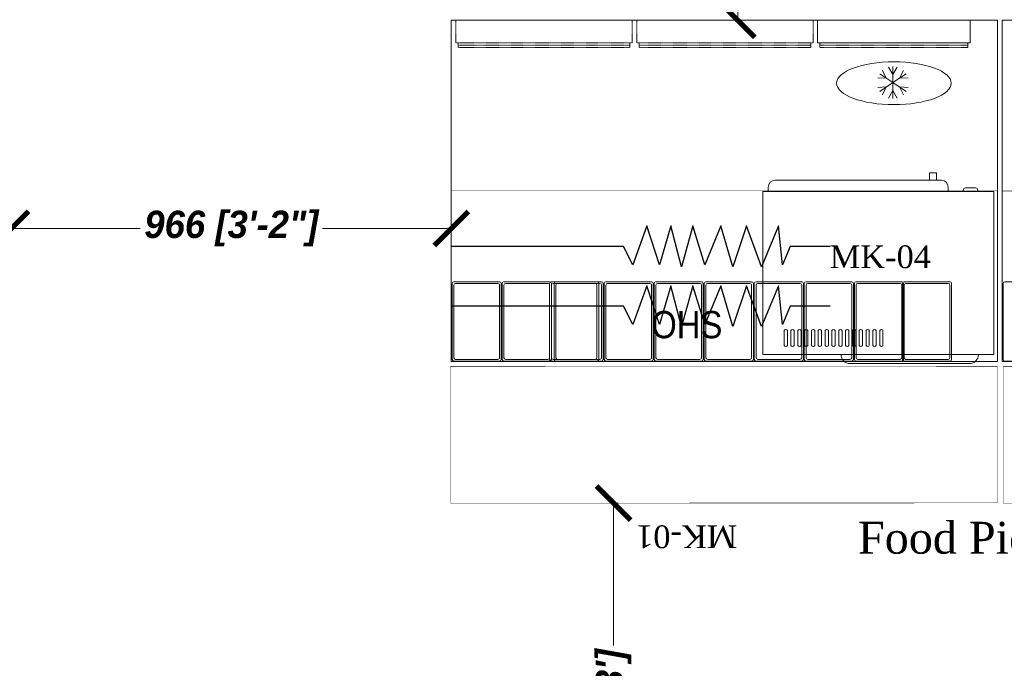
# Model space of a CAD drawing. Header units: millimetres. Extents: x 1277566 to 1493426, y 1039116 to 1145896.
# Tile 64 of 151: x 1340782 to 1342946, y 1135082 to 1136507. Entities that reach past the tile are written whole.
import ezdxf

# ---------------------------------------------------------------- set-up
doc = ezdxf.new("R2010")
doc.units = ezdxf.units.MM
doc.header["$PDMODE"] = 67
doc.linetypes.add('DASHED2', pattern=[0.375, 0.25, -0.125])
for name, color, linetype, lineweight in [('A - TEXT', 7, 'Continuous', 13), ('CKD Dimensions', 3, 'Continuous', 0), ('L1', 171, 'Continuous', 13), ('L6', 252, 'Continuous', 13), ('L7', 252, 'Continuous', 0)]:
    doc.layers.add(name, color=color, linetype=linetype, lineweight=lineweight)
doc.layers.add('Equipment', color=7, linetype='Continuous', lineweight=9, true_color=0xcc6600)
doc.layers.add('Equipment Name', color=8, linetype='Continuous')
doc.layers.add('MAIN KITCHEN', color=7, linetype='Continuous')
doc.styles.add('CKD_Dimension Text', font='BOOKOS.TTF')
doc.styles.add('STYLE1', font='GOTHIC.TTF', dxfattribs={"width": 0.9})
doc.styles.add('style12', font='BOOKOSI.TTF')
doc.styles.add('text', font='GOTHICBI.TTF')
doc.dimstyles.new('CKD 6', dxfattribs={"dimtxt": 90, "dimasz": 75, "dimexe": 0, "dimexo": 6, "dimgap": 7.5, "dimtad": 0, "dimdec": 0, "dimzin": 1, "dimdsep": 46, "dimtxsty": 'text', "dimblk": 'ARCHTICK', "dimcen": 54, "dimdle": 0.0015, "dimclrd": 256, "dimclre": 256, "dimclrt": 256, "dimazin": 0, "dimtfac": 1, "dimtdec": 0, "dimtix": 1, "dimtmove": 0, "dimatfit": 3, "dimfxl": 1, "dimlwd": -1, "dimlwe": -1, "dimarcsym": 0})

# ---------------------------------------------------------------- blocks, each defined once
blk = doc.blocks.new('A$C08566EE6')
at = {"layer": 'Equipment'}
for p, q in [((126.2, 404), (126.2, 419)), ((141.5, 419), (126.2, 419)), ((141.5, 419), (141.5, 404)), ((481.1, 403), (115.6, 403)), ((126.2, 403), (126.2, 404)), ((141.5, 403), (141.5, 404)), ((0, 378), (10, 378)), ((0, 378), (0, 20)), ((10, 378), (498, 378)), ((35.7, 378), (35.7, 381)), ((40.7, 386), (62.5, 386)), ((67.5, 378), (67.5, 381)), ((100.6, 379), (100.6, 388)), ((100.6, 379), (496.1, 379)), ((127.3, 378), (127.3, 379)), ((469.4, 378), (469.4, 379)), ((496.1, 379), (496.1, 388)), ((498, 378), (508, 378)), ((508, 20), (508, 378)), ((243.9, 39.8), (243.9, 72.5)), ((251.1, 72.5), (251.1, 39.8)), ((258.9, 39.8), (258.9, 72.5)), ((266.1, 72.5), (266.1, 39.8)), ((273.9, 39.8), (273.9, 72.5)), ((281.1, 72.5), (281.1, 39.8)), ((288.9, 39.8), (288.9, 72.5)), ((296.1, 72.5), (296.1, 39.8)), ((303.9, 39.8), (303.9, 72.5)), ((311.1, 72.5), (311.1, 39.8)), ((318.9, 39.8), (318.9, 72.5)), ((326.1, 72.5), (326.1, 39.8)), ((333.9, 39.8), (333.9, 72.5)), ((341.1, 72.5), (341.1, 39.8)), ((348.9, 39.8), (348.9, 72.5)), ((356.1, 72.5), (356.1, 39.8)), ((363.9, 39.8), (363.9, 72.5)), ((371.1, 72.5), (371.1, 39.8)), ((378.9, 39.8), (378.9, 72.5)), ((386.1, 72.5), (386.1, 39.8)), ((393.9, 39.8), (393.9, 72.5)), ((401.1, 72.5), (401.1, 39.8)), ((408.9, 39.8), (408.9, 72.5)), ((416.1, 72.5), (416.1, 39.8)), ((423.9, 39.8), (423.9, 72.5)), ((431.1, 72.5), (431.1, 39.8)), ((438.9, 39.8), (438.9, 72.5)), ((446.1, 72.5), (446.1, 39.8)), ((453.9, 39.8), (453.9, 72.5)), ((461.1, 72.5), (461.1, 39.8)), ((10, 20), (0, 20)), ((498, 20), (10, 20)), ((508, 20), (498, 20)), ((54, 0), (316.1, 0))]:
    blk.add_line(p, q, dxfattribs=at)
for centre, radius, start, end in [((115.6, 388), 15, 90, 180), ((481.1, 388), 15, 0, 90), ((40.7, 381), 5, 90, 180), ((62.5, 381), 5, 0, 90), ((247.5, 71.2), 3.83, 19.6898, 160.3102), ((262.5, 71.2), 3.83, 19.6898, 160.3102), ((277.5, 71.2), 3.83, 19.6898, 160.3102), ((292.5, 71.2), 3.83, 19.6898, 160.3102), ((307.5, 71.2), 3.83, 19.6898, 160.3102), ((322.5, 71.2), 3.83, 19.6898, 160.3102), ((337.5, 71.2), 3.83, 19.6898, 160.3102), ((352.5, 71.2), 3.83, 19.6898, 160.3102), ((367.5, 71.2), 3.83, 19.6898, 160.3102), ((382.5, 71.2), 3.83, 19.6898, 160.3102), ((397.5, 71.2), 3.83, 19.6898, 160.3102), ((412.5, 71.2), 3.83, 19.6898, 160.3102), ((427.5, 71.2), 3.83, 19.6898, 160.3102), ((442.5, 71.2), 3.83, 19.6898, 160.3102), ((457.5, 71.2), 3.83, 19.6898, 160.3102), ((247.5, 41), 3.8, 198.7415, 341.2585), ((262.5, 41), 3.8, 198.7415, 341.2585), ((277.5, 41), 3.8, 198.7415, 341.2585), ((292.5, 41), 3.8, 198.7415, 341.2585), ((307.5, 41), 3.8, 198.7415, 341.2585), ((322.5, 41), 3.8, 198.7415, 341.2585), ((337.5, 41), 3.8, 198.7415, 341.2585), ((352.5, 41), 3.8, 198.7415, 341.2585), ((367.5, 41), 3.8, 198.7415, 341.2585), ((382.5, 41), 3.8, 198.7415, 341.2585), ((397.5, 41), 3.8, 198.7415, 341.2585), ((412.5, 41), 3.8, 198.7415, 341.2585), ((427.5, 41), 3.8, 198.7415, 341.2585), ((442.5, 41), 3.8, 198.7415, 341.2585), ((457.5, 41), 3.8, 198.7415, 341.2585), ((54, 20), 20, 180, 270), ((316.1, 20), 20, 270, 0)]:
    blk.add_arc(centre, radius, start, end, dxfattribs=at)
blk = doc.blocks.new('_ARCHTICK')
at = {"color": 0, "linetype": 'ByBlock', "const_width": 0.15}
blk.add_lwpolyline([(-0.5, -0.5), (0.5, 0.5)], dxfattribs=at)
blk = doc.blocks.new('*D108')
at = {"layer": 'CKD Dimensions', "transparency": 16777216}
for p, q in [((1342342.9, 1137424.7), (1342360, 1137424.7)), ((1342342.9, 1136505.6), (1342360, 1136505.6))]:
    blk.add_line(p, q, dxfattribs=at)
at = {"layer": 'CKD Dimensions', "color": 30, "transparency": 16777216}
for p, q in [((1342360, 1137424.7), (1342360, 1137109.7)), ((1342360, 1136505.6), (1342360, 1136820.7))]:
    blk.add_line(p, q, dxfattribs=at)
at = {"layer": 'Defpoints', "color": 0, "transparency": 16777216}
for p in [(1342336.9, 1137424.7, -711.9), (1342360, 1137424.7), (1342336.9, 1136505.6)]:
    blk.add_point(p, dxfattribs=at)
at = {"layer": 'CKD Dimensions', "color": 30, "transparency": 16777216, "xscale": 75, "yscale": 75, "zscale": 75}
for p, rotation in [((1342360, 1137424.7), 90), ((1342360, 1136505.6), 270)]:
    blk.add_blockref('_ARCHTICK', p, dxfattribs=dict(at, rotation=rotation))
at = {"layer": 'CKD Dimensions', "transparency": 16777216, "insert": (1342360, 1136965.2), "char_height": 60, "attachment_point": 5, "rotation": 90, "style": 'text'}
blk.add_mtext("919 [3']", dxfattribs=at)
blk = doc.blocks.new('*D109')
at = {"layer": 'CKD Dimensions', "transparency": 16777216}
for p, q in [((1340764.1, 1136071.2), (1340764.1, 1136048.1)), ((1341730.6, 1136071.2), (1341730.6, 1136048.1))]:
    blk.add_line(p, q, dxfattribs=at)
at = {"layer": 'CKD Dimensions', "color": 30, "transparency": 16777216}
for p, q in [((1340764.1, 1136048.1), (1341046.9, 1136048.1)), ((1341730.6, 1136048.1), (1341447.9, 1136048.1))]:
    blk.add_line(p, q, dxfattribs=at)
at = {"layer": 'Defpoints', "color": 0, "transparency": 16777216}
for p in [(1340764.1, 1136077.2), (1341730.6, 1136077.2), (1341730.6, 1136048.1)]:
    blk.add_point(p, dxfattribs=at)
at = {"layer": 'CKD Dimensions', "color": 30, "transparency": 16777216, "xscale": 75, "yscale": 75, "zscale": 75, "rotation": 180}
blk.add_blockref('_ARCHTICK', (1340764.1, 1136048.1), dxfattribs=at)
at = {"layer": 'CKD Dimensions', "color": 30, "transparency": 16777216, "xscale": 75, "yscale": 75, "zscale": 75}
blk.add_blockref('_ARCHTICK', (1341730.6, 1136048.1), dxfattribs=at)
at = {"layer": 'CKD Dimensions', "transparency": 16777216, "insert": (1341247.4, 1136048.1), "char_height": 60, "attachment_point": 5, "style": 'text'}
blk.add_mtext('966 [3\'-2"]', dxfattribs=at)
blk = doc.blocks.new('*D111')
at = {"layer": 'CKD Dimensions', "transparency": 16777216}
for p, q in [((1342097.1, 1135444.6), (1342087.2, 1135444.6)), ((1342097.6, 1134530.1), (1342087.2, 1134530.1))]:
    blk.add_line(p, q, dxfattribs=at)
at = {"layer": 'CKD Dimensions', "color": 30, "transparency": 16777216}
for p, q in [((1342087.2, 1135444.6), (1342087.2, 1135131.9)), ((1342087.2, 1134530.1), (1342087.2, 1134842.8))]:
    blk.add_line(p, q, dxfattribs=at)
at = {"layer": 'Defpoints', "color": 0, "transparency": 16777216}
for p in [(1342087.2, 1135444.6), (1342103.1, 1135444.6), (1342103.6, 1134530.1)]:
    blk.add_point(p, dxfattribs=at)
at = {"layer": 'CKD Dimensions', "color": 30, "transparency": 16777216, "xscale": 75, "yscale": 75, "zscale": 75}
for p, rotation in [((1342087.2, 1135444.6), 90), ((1342087.2, 1134530.1), 270)]:
    blk.add_blockref('_ARCHTICK', p, dxfattribs=dict(at, rotation=rotation))
at = {"layer": 'CKD Dimensions', "transparency": 16777216, "insert": (1342087.2, 1134987.4), "char_height": 60, "attachment_point": 5, "rotation": 90, "style": 'text'}
blk.add_mtext("915 [3']", dxfattribs=at)

msp = doc.modelspace()

# ---------------------------------------------------------------- linework, layer by layer
at = {"layer": 'Equipment', "elevation": 13372.1327}
for points in [[(1341732.5395, 1135760.312), (1341732.5395, 1135927.19, -0.414213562), (1341736.3495, 1135931), (1341836.6795, 1135931, -0.414213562), (1341840.4895, 1135927.19), (1341840.4895, 1135760.312, -0.414213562), (1341836.6795, 1135756.502), (1341736.3495, 1135756.502, -0.414213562)], [(1341732.5395, 1135760.312), (1341732.5395, 1135927.19, -0.414213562), (1341736.3495, 1135931), (1341836.6795, 1135931, -0.414213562), (1341840.4895, 1135927.19), (1341840.4895, 1135760.312, -0.414213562), (1341836.6795, 1135756.502), (1341736.3495, 1135756.502, -0.414213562)], [(1341736.3495, 1135764.122), (1341736.3495, 1135923.38, -0.414213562), (1341740.1595, 1135927.19), (1341832.8695, 1135927.19, -0.414213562), (1341836.6795, 1135923.38), (1341836.6795, 1135764.122, -0.414213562), (1341832.8695, 1135760.312), (1341740.1595, 1135760.312, -0.414213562)], [(1341736.3495, 1135764.122), (1341736.3495, 1135923.38, -0.414213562), (1341740.1595, 1135927.19), (1341832.8695, 1135927.19, -0.414213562), (1341836.6795, 1135923.38), (1341836.6795, 1135764.122, -0.414213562), (1341832.8695, 1135760.312), (1341740.1595, 1135760.312, -0.414213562)], [(1341842.4895, 1135760.312), (1341842.4895, 1135927.19, -0.414213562), (1341846.2995, 1135931), (1341946.6295, 1135931, -0.414213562), (1341950.4395, 1135927.19), (1341950.4395, 1135760.312, -0.414213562), (1341946.6295, 1135756.502), (1341846.2995, 1135756.502, -0.414213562)], [(1341842.4895, 1135760.312), (1341842.4895, 1135927.19, -0.414213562), (1341846.2995, 1135931), (1341946.6295, 1135931, -0.414213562), (1341950.4395, 1135927.19), (1341950.4395, 1135760.312, -0.414213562), (1341946.6295, 1135756.502), (1341846.2995, 1135756.502, -0.414213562)], [(1341846.2995, 1135764.122), (1341846.2995, 1135923.38, -0.414213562), (1341850.1095, 1135927.19), (1341942.8195, 1135927.19, -0.414213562), (1341946.6295, 1135923.38), (1341946.6295, 1135764.122, -0.414213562), (1341942.8195, 1135760.312), (1341850.1095, 1135760.312, -0.414213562)], [(1341846.2995, 1135764.122), (1341846.2995, 1135923.38, -0.414213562), (1341850.1095, 1135927.19), (1341942.8195, 1135927.19, -0.414213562), (1341946.6295, 1135923.38), (1341946.6295, 1135764.122, -0.414213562), (1341942.8195, 1135760.312), (1341850.1095, 1135760.312, -0.414213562)], [(1341946.6295, 1135760.312), (1341946.6295, 1135927.19, -0.414213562), (1341950.4395, 1135931), (1342050.7695, 1135931, -0.414213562), (1342054.5795, 1135927.19), (1342054.5795, 1135760.312, -0.414213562), (1342050.7695, 1135756.502), (1341950.4395, 1135756.502, -0.414213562)], [(1341946.6295, 1135760.312), (1341946.6295, 1135927.19, -0.414213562), (1341950.4395, 1135931), (1342050.7695, 1135931, -0.414213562), (1342054.5795, 1135927.19), (1342054.5795, 1135760.312, -0.414213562), (1342050.7695, 1135756.502), (1341950.4395, 1135756.502, -0.414213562)], [(1341950.4395, 1135764.122), (1341950.4395, 1135923.38, -0.414213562), (1341954.2495, 1135927.19), (1342046.9595, 1135927.19, -0.414213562), (1342050.7695, 1135923.38), (1342050.7695, 1135764.122, -0.414213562), (1342046.9595, 1135760.312), (1341954.2495, 1135760.312, -0.414213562)], [(1341950.4395, 1135764.122), (1341950.4395, 1135923.38, -0.414213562), (1341954.2495, 1135927.19), (1342046.9595, 1135927.19, -0.414213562), (1342050.7695, 1135923.38), (1342050.7695, 1135764.122, -0.414213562), (1342046.9595, 1135760.312), (1341954.2495, 1135760.312, -0.414213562)], [(1342064.5295, 1135760.312), (1342064.5295, 1135927.19, 0.414213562), (1342060.7195, 1135931), (1341960.3895, 1135931, 0.414213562), (1341956.5795, 1135927.19), (1341956.5795, 1135760.312, 0.414213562), (1341960.3895, 1135756.502), (1342060.7195, 1135756.502, 0.414213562)], [(1342064.5295, 1135760.312), (1342064.5295, 1135927.19, 0.414213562), (1342060.7195, 1135931), (1341960.3895, 1135931, 0.414213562), (1341956.5795, 1135927.19), (1341956.5795, 1135760.312, 0.414213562), (1341960.3895, 1135756.502), (1342060.7195, 1135756.502, 0.414213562)], [(1342060.7195, 1135764.122), (1342060.7195, 1135923.38, 0.414213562), (1342056.9095, 1135927.19), (1341964.1995, 1135927.19, 0.414213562), (1341960.3895, 1135923.38), (1341960.3895, 1135764.122, 0.414213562), (1341964.1995, 1135760.312), (1342056.9095, 1135760.312, 0.414213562)], [(1342060.7195, 1135764.122), (1342060.7195, 1135923.38, 0.414213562), (1342056.9095, 1135927.19), (1341964.1995, 1135927.19, 0.414213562), (1341960.3895, 1135923.38), (1341960.3895, 1135764.122, 0.414213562), (1341964.1995, 1135760.312), (1342056.9095, 1135760.312, 0.414213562)], [(1342174.4795, 1135760.312), (1342174.4795, 1135927.19, 0.414213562), (1342170.6695, 1135931), (1342070.3395, 1135931, 0.414213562), (1342066.5295, 1135927.19), (1342066.5295, 1135760.312, 0.414213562), (1342070.3395, 1135756.502), (1342170.6695, 1135756.502, 0.414213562)], [(1342174.4795, 1135760.312), (1342174.4795, 1135927.19, 0.414213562), (1342170.6695, 1135931), (1342070.3395, 1135931, 0.414213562), (1342066.5295, 1135927.19), (1342066.5295, 1135760.312, 0.414213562), (1342070.3395, 1135756.502), (1342170.6695, 1135756.502, 0.414213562)], [(1342170.6695, 1135764.122), (1342170.6695, 1135923.38, 0.414213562), (1342166.8595, 1135927.19), (1342074.1495, 1135927.19, 0.414213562), (1342070.3395, 1135923.38), (1342070.3395, 1135764.122, 0.414213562), (1342074.1495, 1135760.312), (1342166.8595, 1135760.312, 0.414213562)], [(1342170.6695, 1135764.122), (1342170.6695, 1135923.38, 0.414213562), (1342166.8595, 1135927.19), (1342074.1495, 1135927.19, 0.414213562), (1342070.3395, 1135923.38), (1342070.3395, 1135764.122, 0.414213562), (1342074.1495, 1135760.312), (1342166.8595, 1135760.312, 0.414213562)], [(1342284.4295, 1135760.312), (1342284.4295, 1135927.19, 0.414213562), (1342280.6195, 1135931), (1342180.2895, 1135931, 0.414213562), (1342176.4795, 1135927.19), (1342176.4795, 1135760.312, 0.414213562), (1342180.2895, 1135756.502), (1342280.6195, 1135756.502, 0.414213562)], [(1342284.4295, 1135760.312), (1342284.4295, 1135927.19, 0.414213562), (1342280.6195, 1135931), (1342180.2895, 1135931, 0.414213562), (1342176.4795, 1135927.19), (1342176.4795, 1135760.312, 0.414213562), (1342180.2895, 1135756.502), (1342280.6195, 1135756.502, 0.414213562)], [(1342280.6195, 1135764.122), (1342280.6195, 1135923.38, 0.414213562), (1342276.8095, 1135927.19), (1342184.0995, 1135927.19, 0.414213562), (1342180.2895, 1135923.38), (1342180.2895, 1135764.122, 0.414213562), (1342184.0995, 1135760.312), (1342276.8095, 1135760.312, 0.414213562)], [(1342280.6195, 1135764.122), (1342280.6195, 1135923.38, 0.414213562), (1342276.8095, 1135927.19), (1342184.0995, 1135927.19, 0.414213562), (1342180.2895, 1135923.38), (1342180.2895, 1135764.122, 0.414213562), (1342184.0995, 1135760.312), (1342276.8095, 1135760.312, 0.414213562)], [(1342394.3795, 1135760.312), (1342394.3795, 1135927.19, 0.414213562), (1342390.5695, 1135931), (1342290.2395, 1135931, 0.414213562), (1342286.4295, 1135927.19), (1342286.4295, 1135760.312, 0.414213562), (1342290.2395, 1135756.502), (1342390.5695, 1135756.502, 0.414213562)], [(1342394.3795, 1135760.312), (1342394.3795, 1135927.19, 0.414213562), (1342390.5695, 1135931), (1342290.2395, 1135931, 0.414213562), (1342286.4295, 1135927.19), (1342286.4295, 1135760.312, 0.414213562), (1342290.2395, 1135756.502), (1342390.5695, 1135756.502, 0.414213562)], [(1342390.5695, 1135764.122), (1342390.5695, 1135923.38, 0.414213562), (1342386.7595, 1135927.19), (1342294.0495, 1135927.19, 0.414213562), (1342290.2395, 1135923.38), (1342290.2395, 1135764.122, 0.414213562), (1342294.0495, 1135760.312), (1342386.7595, 1135760.312, 0.414213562)], [(1342390.5695, 1135764.122), (1342390.5695, 1135923.38, 0.414213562), (1342386.7595, 1135927.19), (1342294.0495, 1135927.19, 0.414213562), (1342290.2395, 1135923.38), (1342290.2395, 1135764.122, 0.414213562), (1342294.0495, 1135760.312), (1342386.7595, 1135760.312, 0.414213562)], [(1342396.3795, 1135760.312), (1342396.3795, 1135927.19, -0.414213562), (1342400.1895, 1135931), (1342500.5195, 1135931, -0.414213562), (1342504.3295, 1135927.19), (1342504.3295, 1135760.312, -0.414213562), (1342500.5195, 1135756.502), (1342400.1895, 1135756.502, -0.414213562)], [(1342396.3795, 1135760.312), (1342396.3795, 1135927.19, -0.414213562), (1342400.1895, 1135931), (1342500.5195, 1135931, -0.414213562), (1342504.3295, 1135927.19), (1342504.3295, 1135760.312, -0.414213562), (1342500.5195, 1135756.502), (1342400.1895, 1135756.502, -0.414213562)], [(1342400.1895, 1135764.122), (1342400.1895, 1135923.38, -0.414213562), (1342403.9995, 1135927.19), (1342496.7095, 1135927.19, -0.414213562), (1342500.5195, 1135923.38), (1342500.5195, 1135764.122, -0.414213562), (1342496.7095, 1135760.312), (1342403.9995, 1135760.312, -0.414213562)], [(1342400.1895, 1135764.122), (1342400.1895, 1135923.38, -0.414213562), (1342403.9995, 1135927.19), (1342496.7095, 1135927.19, -0.414213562), (1342500.5195, 1135923.38), (1342500.5195, 1135764.122, -0.414213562), (1342496.7095, 1135760.312), (1342403.9995, 1135760.312, -0.414213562)], [(1342506.3295, 1135760.312), (1342506.3295, 1135927.19, -0.414213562), (1342510.1395, 1135931), (1342610.4695, 1135931, -0.414213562), (1342614.2795, 1135927.19), (1342614.2795, 1135760.312, -0.414213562), (1342610.4695, 1135756.502), (1342510.1395, 1135756.502, -0.414213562)], [(1342506.3295, 1135760.312), (1342506.3295, 1135927.19, -0.414213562), (1342510.1395, 1135931), (1342610.4695, 1135931, -0.414213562), (1342614.2795, 1135927.19), (1342614.2795, 1135760.312, -0.414213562), (1342610.4695, 1135756.502), (1342510.1395, 1135756.502, -0.414213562)], [(1342510.1395, 1135764.122), (1342510.1395, 1135923.38, -0.414213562), (1342513.9495, 1135927.19), (1342606.6595, 1135927.19, -0.414213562), (1342610.4695, 1135923.38), (1342610.4695, 1135764.122, -0.414213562), (1342606.6595, 1135760.312), (1342513.9495, 1135760.312, -0.414213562)], [(1342510.1395, 1135764.122), (1342510.1395, 1135923.38, -0.414213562), (1342513.9495, 1135927.19), (1342606.6595, 1135927.19, -0.414213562), (1342610.4695, 1135923.38), (1342610.4695, 1135764.122, -0.414213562), (1342606.6595, 1135760.312), (1342513.9495, 1135760.312, -0.414213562)], [(1342616.2795, 1135760.312), (1342616.2795, 1135927.19, -0.414213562), (1342620.0895, 1135931), (1342720.4195, 1135931, -0.414213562), (1342724.2295, 1135927.19), (1342724.2295, 1135760.312, -0.414213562), (1342720.4195, 1135756.502), (1342620.0895, 1135756.502, -0.414213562)], [(1342616.2795, 1135760.312), (1342616.2795, 1135927.19, -0.414213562), (1342620.0895, 1135931), (1342720.4195, 1135931, -0.414213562), (1342724.2295, 1135927.19), (1342724.2295, 1135760.312, -0.414213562), (1342720.4195, 1135756.502), (1342620.0895, 1135756.502, -0.414213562)], [(1342620.0895, 1135764.122), (1342620.0895, 1135923.38, -0.414213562), (1342623.8995, 1135927.19), (1342716.6095, 1135927.19, -0.414213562), (1342720.4195, 1135923.38), (1342720.4195, 1135764.122, -0.414213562), (1342716.6095, 1135760.312), (1342623.8995, 1135760.312, -0.414213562)], [(1342620.0895, 1135764.122), (1342620.0895, 1135923.38, -0.414213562), (1342623.8995, 1135927.19), (1342716.6095, 1135927.19, -0.414213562), (1342720.4195, 1135923.38), (1342720.4195, 1135764.122, -0.414213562), (1342716.6095, 1135760.312), (1342623.8995, 1135760.312, -0.414213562)], [(1342722.0895, 1135760.312), (1342722.0895, 1135927.19, -0.414213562), (1342725.8995, 1135931), (1342826.2295, 1135931, -0.414213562), (1342830.0395, 1135927.19), (1342830.0395, 1135760.312, -0.414213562), (1342826.2295, 1135756.502), (1342725.8995, 1135756.502, -0.414213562)], [(1342722.0895, 1135760.312), (1342722.0895, 1135927.19, -0.414213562), (1342725.8995, 1135931), (1342826.2295, 1135931, -0.414213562), (1342830.0395, 1135927.19), (1342830.0395, 1135760.312, -0.414213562), (1342826.2295, 1135756.502), (1342725.8995, 1135756.502, -0.414213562)], [(1342725.8995, 1135764.122), (1342725.8995, 1135923.38, -0.414213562), (1342729.7095, 1135927.19), (1342822.4195, 1135927.19, -0.414213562), (1342826.2295, 1135923.38), (1342826.2295, 1135764.122, -0.414213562), (1342822.4195, 1135760.312), (1342729.7095, 1135760.312, -0.414213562)], [(1342725.8995, 1135764.122), (1342725.8995, 1135923.38, -0.414213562), (1342729.7095, 1135927.19), (1342822.4195, 1135927.19, -0.414213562), (1342826.2295, 1135923.38), (1342826.2295, 1135764.122, -0.414213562), (1342822.4195, 1135760.312), (1342729.7095, 1135760.312, -0.414213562)], [(1342942.9665, 1135760.1513), (1342942.9665, 1135927.0293, -0.414213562), (1342946.7765, 1135930.8393), (1343047.1065, 1135930.8393, -0.414213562), (1343050.9165, 1135927.0293), (1343050.9165, 1135760.1513, -0.414213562), (1343047.1065, 1135756.3413), (1342946.7765, 1135756.3413, -0.414213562)], [(1342942.9665, 1135760.1513), (1342942.9665, 1135927.0293, -0.414213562), (1342946.7765, 1135930.8393), (1343047.1065, 1135930.8393, -0.414213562), (1343050.9165, 1135927.0293), (1343050.9165, 1135760.1513, -0.414213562), (1343047.1065, 1135756.3413), (1342946.7765, 1135756.3413, -0.414213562)]]:
    msp.add_lwpolyline(points, format="xyb", close=True, dxfattribs=at)
at = {"layer": 'L6', "const_width": 1}
for points in [[(1341730.643, 1136130.6381), (1342930.643, 1136130.6381)], [(1342941.07, 1136130.4774), (1344141.07, 1136130.4774)], [(1341728.8613, 1135744.4339), (1342930.9586, 1135745.0847), (1342930.9586, 1135445.0847), (1341728.8613, 1135444.4339), (1341728.8613, 1135744.4339)], [(1342943.1334, 1135744.4339), (1344145.2307, 1135745.0847), (1344145.2307, 1135445.0847), (1342943.1334, 1135444.4339), (1342943.1334, 1135744.4339)]]:
    msp.add_lwpolyline(points, dxfattribs=at)
at = {"layer": 'L7', "linetype": 'DASHED2', "ltscale": 0.05}
for p, q in [((1341745.643, 1136445.6381), (1342123.143, 1136445.6381)), ((1342143.143, 1136445.6381), (1342520.643, 1136445.6381))]:
    msp.add_line(p, q, dxfattribs=at)
at = {"layer": 'L7', "ltscale": 4}
for points in [[(1342930.643, 1135755.6381), (1341730.643, 1135755.6381), (1341730.643, 1136505.6381), (1342930.643, 1136505.6381)], [(1344141.07, 1135755.4774), (1342941.07, 1135755.4774), (1342941.07, 1136505.4774), (1344141.07, 1136505.4774)]]:
    msp.add_lwpolyline(points, close=True, dxfattribs=at)
at = {"layer": 'L7', "linetype": 'DASHED2', "ltscale": 0.05}
for points in [[(1341740.643, 1136455.6381), (1341740.643, 1136505.6381)], [(1341740.643, 1136505.6381), (1342128.143, 1136505.6381)], [(1342128.143, 1136455.6381), (1342128.143, 1136505.6381)], [(1342128.143, 1136455.6381), (1342128.143, 1136505.6381)], [(1342138.143, 1136455.6381), (1342138.143, 1136505.6381)], [(1342138.143, 1136505.6381), (1342535.643, 1136505.6381)], [(1342525.643, 1136455.6381), (1342525.643, 1136505.6381)], [(1342525.643, 1136455.6381), (1342525.643, 1136505.6381)], [(1341740.643, 1136455.6381), (1342128.143, 1136455.6381)], [(1341745.643, 1136450.6381), (1342123.143, 1136450.6381)], [(1342138.143, 1136455.6381), (1342525.643, 1136455.6381)], [(1342143.143, 1136450.6381), (1342520.643, 1136450.6381)]]:
    msp.add_lwpolyline(points, dxfattribs=at)
at = {"layer": 'L7', "color": 1, "ltscale": 4}
for points in [[(1342535.643, 1136455.6381), (1342535.643, 1136505.6381)], [(1342535.643, 1136505.6381), (1342870.643, 1136505.6381)], [(1342870.643, 1136455.6381), (1342870.643, 1136505.6381)], [(1342535.643, 1136455.6381), (1342870.643, 1136455.6381)], [(1342865.643, 1136445.6381), (1342865.643, 1136455.6381)], [(1342686.5301, 1136378.2668), (1342677.9791, 1136395.278)], [(1342701.143, 1136386.1381), (1342691.643, 1136402.6381)], [(1342701.143, 1136403.6381), (1342701.143, 1136368.6381)], [(1342701.143, 1136386.1381), (1342710.643, 1136402.6381)], [(1342715.756, 1136378.2668), (1342724.307, 1136395.278)], [(1342686.5301, 1136378.2668), (1342667.5251, 1136379.4125)], [(1342671.9171, 1136387.8954), (1342701.143, 1136368.6381)], [(1342730.369, 1136387.8954), (1342701.143, 1136368.6381)], [(1342715.756, 1136378.2668), (1342734.7609, 1136379.4125)], [(1342686.5301, 1136359.0095), (1342667.5251, 1136357.8638)], [(1342671.9171, 1136349.3808), (1342701.143, 1136368.6381)], [(1342686.5301, 1136359.0095), (1342677.9791, 1136341.9983)], [(1342701.143, 1136351.1381), (1342691.643, 1136334.6381)], [(1342701.143, 1136333.6381), (1342701.143, 1136368.6381)], [(1342730.369, 1136349.3808), (1342701.143, 1136368.6381)], [(1342701.143, 1136351.1381), (1342710.643, 1136334.6381)], [(1342715.756, 1136359.0095), (1342734.7609, 1136357.8638)], [(1342715.756, 1136359.0095), (1342724.307, 1136341.9983)]]:
    msp.add_lwpolyline(points, dxfattribs=at)
at = {"layer": 'L7', "ltscale": 4}
for points in [[(1341745.643, 1136445.6381), (1341745.643, 1136455.6381)], [(1342123.143, 1136445.6381), (1342123.143, 1136455.6381)], [(1342143.143, 1136445.6381), (1342143.143, 1136455.6381)], [(1342520.643, 1136445.6381), (1342520.643, 1136455.6381)]]:
    msp.add_lwpolyline(points, dxfattribs=at)
at = {"layer": 'L7', "color": 1, "linetype": 'DASHED2', "ltscale": 0.05}
for points in [[(1342540.643, 1136445.6381), (1342540.643, 1136455.6381)], [(1342540.643, 1136450.6381), (1342865.643, 1136450.6381)], [(1342540.643, 1136445.6381), (1342865.643, 1136445.6381)]]:
    msp.add_lwpolyline(points, dxfattribs=at)
at = {"layer": 'L7', "color": 1, "ltscale": 4}
msp.add_ellipse((1342703.143, 1136367.1381), major_axis=(126, 0), ratio=0.373015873, dxfattribs=at)
at = {"layer": 'MAIN KITCHEN', "color": 3, "linetype": 'Continuous'}
for points in [[(1342563.1571, 1136008.7709), (1342475.2085, 1136008.7709), (1342458.6707, 1135968.3717), (1342449.8922, 1136053.5519), (1342412.2087, 1135963.99), (1342379.507, 1136053.5519), (1342348.9346, 1135963.99), (1342322.5982, 1136053.5519), (1342287.4826, 1135968.3717), (1342261.1463, 1136053.5519), (1342236.4773, 1135963.99), (1342212.8621, 1136053.5519), (1342188.1933, 1135968.3717), (1342160.1886, 1136053.5519), (1342129.463, 1135968.3717), (1342108.8525, 1136008.7709), (1341730.8457, 1136008.7709)], [(1342563.1571, 1135877.5007), (1342475.2085, 1135877.5007), (1342458.6707, 1135837.1015), (1342449.8922, 1135922.2817), (1342412.2087, 1135832.7198), (1342379.507, 1135922.2817), (1342348.9346, 1135832.7198), (1342322.5982, 1135922.2817), (1342287.4826, 1135837.1015), (1342261.1463, 1135922.2817), (1342236.4773, 1135832.7198), (1342212.8621, 1135922.2817), (1342188.1933, 1135837.1015), (1342160.1886, 1135922.2817), (1342129.463, 1135837.1015), (1342108.8525, 1135877.5007), (1341730.8457, 1135877.5007)]]:
    msp.add_lwpolyline(points, dxfattribs=at)

# ---------------------------------------------------------------- block references
at = {"layer": 'Equipment', "xscale": -1}
msp.add_blockref('A$C08566EE6', (1342923.0858, 1135751.1816, 4454.192), dxfattribs=at)

# ---------------------------------------------------------------- texts
at = {"layer": 'A - TEXT', "insert": (1342248.099, 1135805.9765), "char_height": 60, "width": 704.58912, "attachment_point": 8, "style": 'STYLE1'}
msp.add_mtext('OHS', dxfattribs=at)
at = {"layer": 'Equipment Name', "insert": (1342562.2406, 1136010.8673), "char_height": 50, "width": 781.752435, "attachment_point": 1, "style": 'CKD_Dimension Text'}
msp.add_mtext('MK-04', dxfattribs=at)
at = {"layer": 'Equipment Name', "insert": (1342359.0899, 1135345.6568), "char_height": 50, "width": 781.752435, "attachment_point": 1, "rotation": 180, "style": 'CKD_Dimension Text'}
msp.add_mtext('MK-01', dxfattribs=at)
at = {"layer": 'L1', "style": 'style12'}
msp.add_text('Food Pick Up', height=70, dxfattribs=at).set_placement((1342624.1954, 1135333.5084, -4718.1449))

# ---------------------------------------------------------------- dimensions: what is measured, and where the dimension line sits
at = {"layer": 'CKD Dimensions'}
for base, p1, p2, picture, middle in [((1342360.038, 1137424.7085), (1342336.893, 1136505.6381), (1342336.893, 1137424.7085, -711.8561), '*D108', (1342360.038, 1136965.1733)), ((1342087.2216, 1135444.6365), (1342103.597, 1134530.0703), (1342103.1018, 1135444.6365), '*D111', (1342087.2216, 1134987.3534))]:
    dim = msp.add_linear_dim(base=base, p1=p1, p2=p2, angle=90, dimstyle='CKD 6', override={"dimtxt": 60, "dimtxsty": 'text', "dimclrd": 30, "dimtix": 0, "dimatfit": 2}, dxfattribs=at)
    dim.commit()
    dim.dimension.update_dxf_attribs({"geometry": picture, "text_midpoint": middle})
dim = msp.add_linear_dim(base=(1341730.643, 1136048.0513), p1=(1340764.1448, 1136077.1913), p2=(1341730.643, 1136077.1913), dimstyle='CKD 6', override={"dimtxt": 60, "dimtxsty": 'text', "dimclrd": 30, "dimtix": 0, "dimatfit": 2}, dxfattribs=at)
dim.commit()
dim.dimension.update_dxf_attribs({"geometry": '*D109', "text_midpoint": (1341247.3939, 1136048.0513)})

doc.saveas('drawing.dxf')
